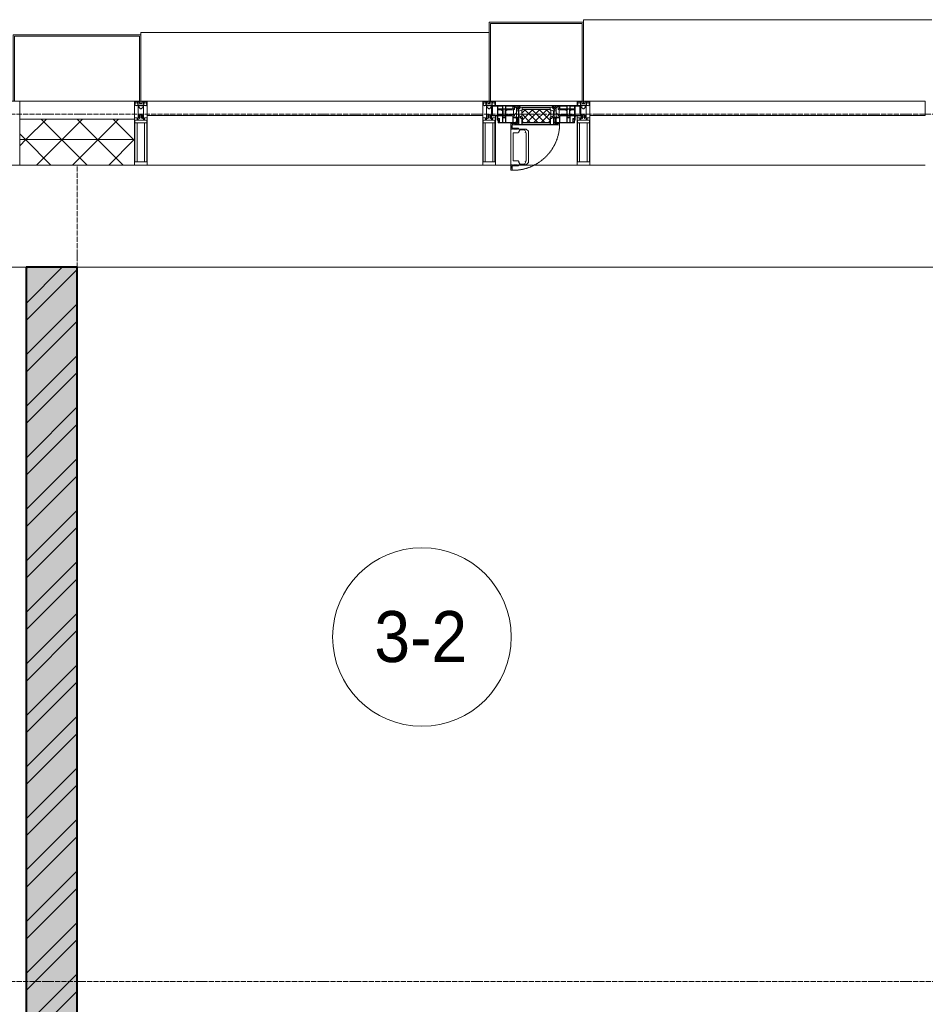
# Model space of a CAD drawing. Header units: millimetres. Extents: x 5617 to 125204, y 7718 to 237738.
# Tile 36 of 71: x 45514 to 49064, y 74110 to 77970. Entities that reach past the tile are written whole.
import ezdxf

# ---------------------------------------------------------------- set-up
doc = ezdxf.new("R2010")
doc.units = ezdxf.units.MM
for name, pattern in [('-D1-02х01', [3, 2, -1]), ('ADSK_Линия сетки', [25, 20, -2.5, 0, -2.5]), ('Линия сетки', [25, 20, -2.5, 0, -2.5])]:
    doc.linetypes.add(name, pattern=pattern)
for name, color, linetype, lineweight in [('Импосты витража', 7, 'Continuous', 18), ('Колонны', 7, 'Continuous', 18), ('Марки помещений', 7, 'Continuous', 20), ('Окна', 7, 'Continuous', 18), ('Оси', 7, 'Continuous', 9), ('Панели витража', 7, 'Continuous', 18), ('Перекрытия', 7, 'Continuous', 18), ('Стены разрез', 7, 'Continuous', 40), ('Стены штриховка', 7, 'Continuous', 40), ('Элементы узлов', 7, 'Continuous', 18)]:
    doc.layers.add(name, color=color, linetype=linetype, lineweight=lineweight)
doc.styles.add('Arial_3', font='arial.ttf', dxfattribs={"width": 0.9, "height": 200})
pattern_1 = [(45, (0, 0), (-70.71068, 70.71068), []), (135, (0, 0), (-70.71068, -70.71068), [])]

# ---------------------------------------------------------------- blocks, each defined once
blk = doc.blocks.new('135_SLK_K3_AR_rvt-1-МКСС_K3_L26__85_950_')
at = {"layer": 'Стены разрез', "lineweight": 9, "true_color": 0xcccccc}
h = blk.add_hatch(dxfattribs=at)
h.set_pattern_fill('FP_1', color=254, style=0, pattern_type=2)
h.set_pattern_definition([(50, (0, 0), (218.62117, -19.1268), [22.86, -251.46]), (355, (0, 0), (-42.29187, 229.2684), [18.288, -201.168]), (100.451, (18.22, -1.6), (176.33107, 210.13963), [19.428, -213.708]), (46.184, (0, 60.96), (325.29495, -50.45164), [34.29, -377.19]), (96.636, (27.1, 56.76), (284.883, 296.9127), [29.142, -320.562]), (351.184, (0, 60.96), (284.8858, 296.9107), [27.432, -301.752]), (21, (30.48, 45.72), (181.93753, -122.71832), [22.86, -251.46]), (326, (30.48, 45.72), (74.16223, 221.0262), [18.288, -201.168]), (71.451, (45.64, 35.5), (256.10035, 98.30526), [19.428, -213.708]), (37.5, (0, 0), (3.70639, 101.465895), [3.353, -195.377, 3.353, -200.863, -201.93]), (37.5, (0, 0), (3.70639, 101.465895), [-402.946, 3.353, -198.577]), (7.5, (0, 0), (80.18358, 120.21653), [3.353, -113.081, 3.353, -190.805, -76.962]), (7.5, (0, 0), (80.18358, 120.21653), [-310.591, 3.353, -73.609]), (327.5, (-67.97, 0), (162.708646, -6.87497), [3.353, -72.847, 3.353, -234.391, -315.468]), (327.5, (-67.97, 0), (162.708646, -6.87497), [-313.944, 3.353, -312.115]), (317.5, (-98.45, 0), (177.75468, 30.51183), [3.353, -95.707, 3.353, -154.534, -224.028]), (317.5, (-98.45, 0), (177.75468, 30.51183), [-256.946, 3.353, -220.675])])
h.paths.add_polyline_path([(82550, 71020), (82750, 71020), (82750, 77000), (82550, 77000), (82550, 72920), (82600, 72920), (82600, 71720), (82550, 71720), (82550, 71090)])
h = blk.add_hatch(dxfattribs=at)
h.set_pattern_fill('FP_3', color=254, style=0, pattern_type=2)
h.set_pattern_definition([(45, (0, 0), (-101.02788, 101.02788), []), (45, (67.35, 0), (-101.02788, 101.02788), [])])
h.paths.add_polyline_path([(82550, 71020), (82750, 71020), (82750, 77000), (82550, 77000), (82550, 72920), (82600, 72920), (82600, 71720), (82550, 71720), (82550, 71090)])
at = {"layer": 'Перекрытия', "color": 254, "true_color": 0xcccccc}
for p, q in [((82550, 77000), (79350, 77000)), ((82950, 77000), (82750, 77000)), ((86150, 77000), (82950, 77000))]:
    blk.add_line(p, q, dxfattribs=at)
at = {"layer": 'Стены разрез', "color": 254, "true_color": 0xcccccc}
for p, q in [((82550, 77000), (82550, 72970)), ((82750, 77000), (82550, 77000)), ((82750, 71020), (82750, 77000))]:
    blk.add_line(p, q, dxfattribs=at)
blk = doc.blocks.new('System Panel - A_PAN_Glass-6438400-МКСС_K3_L26__85_950_')
at = {"layer": 'Панели витража', "color": 254, "lineweight": 5, "true_color": 0xcccccc}
for p, q in [((657.5, 55), (-657.5, 55)), ((-657.5, 55), (-657.5, 0)), ((657.5, 0), (657.5, 55)), ((-657.5, 0), (657.5, 0))]:
    blk.add_line(p, q, dxfattribs=at)
blk = doc.blocks.new('Rectangular Mullion - R_StandardFrame_50Wx250H-5562310-МКСС_K3_L26__85_950_')
at = {"layer": 'Импосты витража', "color": 254, "lineweight": 5, "true_color": 0xcccccc}
blk.add_line((95560, 77400), (96875, 77400), dxfattribs=at)
blk = doc.blocks.new('Rectangular Mullion - 50Wx250H-2623690-МКСС_K3_L26__85_950_')
at = {"layer": 'Элементы узлов', "color": 254, "lineweight": 5, "true_color": 0xcccccc}
for p, q in [((-25, 65.2), (-25, 250)), ((-25, 250), (0, 250)), ((-23, 237.3), (0, 237.3)), ((-23, 237.3), (-23, 73.6)), ((-14.9, 84), (-14.9, 237.3)), ((25, 250), (0, 250)), ((23, 237.3), (0, 237.3)), ((14.9, 84), (14.9, 237.3)), ((23, 237.3), (23, 73.6)), ((25, 65.2), (25, 250)), ((0, 84), (-23, 84)), ((0, 84), (23, 84)), ((-14, 65.2), (-25, 65.2)), ((-0.5, 73.6), (-23, 73.6)), ((-14, 71.3), (-14, 65.2)), ((-10, 71.3), (-14, 71.3)), ((-10, 53), (-10, 71.3)), ((-8.7, 53), (-10, 53)), ((-10, 53), (-10, 17)), ((-8.7, 53), (-7, 54.7)), ((-7, 65.2), (-5.9, 67.3)), ((-7, 65.2), (-7, 54.7)), ((-4.1, 67.3), (-5.9, 67.3)), ((-4.1, 67.3), (-2.9, 65.1)), ((-2.9, 65.1), (-2.9, 54.6)), ((-1.3, 53), (-2.9, 54.6)), ((0, 53), (-1.3, 53)), ((0, 53), (1.3, 53)), ((0.5, 73.6), (23, 73.6)), ((1.3, 53), (2.9, 54.6)), ((4.1, 67.3), (2.9, 65.1)), ((2.9, 65.1), (2.9, 54.6)), ((4.1, 67.3), (5.9, 67.3)), ((7, 65.2), (5.9, 67.3)), ((7, 65.2), (7, 54.7)), ((8.7, 53), (7, 54.7)), ((8.7, 53), (10, 53)), ((10, 71.3), (14, 71.3)), ((10, 53), (10, 71.3)), ((10, 53), (10, 17)), ((14, 71.3), (14, 65.2)), ((14, 65.2), (25, 65.2)), ((-23.8, 14.6), (-25, 14.2)), ((-25, 0), (-25, 14.2)), ((-22.3, 17), (-23.8, 17)), ((-23.8, 17), (-23.8, 14.6)), ((-22.5, 10.6), (-23.8, 14.6)), ((-22.5, 10.6), (-23.7, 9.9)), ((-23.7, 1.3), (-23.7, 9.9)), ((-23.7, 1.3), (-11.8, 1.3)), ((-23.2, 10.2), (-22.5, 8)), ((-22.5, 8), (-22.5, 4.5)), ((-21.3, 4.5), (-22.5, 4.5)), ((-22.3, 17), (-22.3, 16)), ((-22.3, 16), (-21.3, 16)), ((-19, 17.6), (-21.3, 16)), ((-21.3, 4.5), (-21.3, 6.5)), ((-21.3, 6.5), (-14.2, 6.5)), ((-18.4, 16.6), (-19, 17.6)), ((-7.4, 16.6), (-18.4, 16.6)), ((-14.2, 6.5), (-14.2, 4.5)), ((-13.2, 4.5), (-14.2, 4.5)), ((-13.2, 4.5), (-12.2, 7.2)), ((-12.7, 7.6), (-11.3, 11.4)), ((-12.7, 7.6), (-11.8, 6.9)), ((-12.2, 9), (-12.2, 14.8)), ((-12.2, 14.8), (0, 14.8)), ((-11.8, 1.3), (-11.8, 6.9)), ((-10.5, 11.2), (-11.3, 11.4)), ((-10.5, 1.5), (-10.5, 11.2)), ((-4.8, 1.5), (-10.5, 1.5)), ((-10, 17), (-7.5, 17)), ((-8.5, 23), (-1.5, 30)), ((-8.5, 18.5), (-8.5, 23)), ((-7.5, 18.5), (-8.5, 18.5)), ((-7.5, 17), (-7.5, 18.5)), ((-7.4, 18), (-7.4, 16.6)), ((-2.6, 18), (-7.4, 18)), ((0, 8), (-4.8, 8)), ((-4.8, 1.5), (-4.8, 8)), ((-2.6, 18), (-2.6, 16.8)), ((-2.6, 16.8), (0, 16.8)), ((-1.5, 30), (0, 30)), ((1.5, 30), (0, 30)), ((2.6, 16.8), (0, 16.8)), ((0, 14.8), (0, 16.8)), ((0, 14.8), (0, 16.8)), ((12.2, 14.8), (0, 14.8)), ((0, 0), (0, 8)), ((0, 8), (4.8, 8)), ((0, 0), (0, 8)), ((8.5, 23), (1.5, 30)), ((2.6, 18), (2.6, 16.8)), ((2.6, 18), (7.4, 18)), ((4.8, 1.5), (4.8, 8)), ((4.8, 1.5), (10.5, 1.5)), ((7.4, 18), (7.4, 16.6)), ((7.4, 16.6), (18.4, 16.6)), ((7.5, 18.5), (8.5, 18.5)), ((7.5, 17), (7.5, 18.5)), ((10, 17), (7.5, 17)), ((8.5, 18.5), (8.5, 23)), ((10.5, 11.2), (11.3, 11.4)), ((10.5, 1.5), (10.5, 11.2)), ((12.7, 7.6), (11.3, 11.4)), ((12.7, 7.6), (11.8, 6.9)), ((11.8, 1.3), (11.8, 6.9)), ((23.7, 1.3), (11.8, 1.3)), ((12.2, 9), (12.2, 14.8)), ((13.2, 4.5), (12.2, 7.2)), ((13.2, 4.5), (14.2, 4.5)), ((21.3, 6.5), (14.2, 6.5)), ((14.2, 6.5), (14.2, 4.5)), ((18.4, 16.6), (19, 17.6)), ((19, 17.6), (21.3, 16)), ((22.3, 16), (21.3, 16)), ((21.3, 4.5), (21.3, 6.5)), ((21.3, 4.5), (22.5, 4.5)), ((22.3, 17), (22.3, 16)), ((22.3, 17), (23.8, 17)), ((22.5, 10.6), (23.8, 14.6)), ((22.5, 10.6), (23.7, 9.9)), ((23.2, 10.2), (22.5, 8)), ((22.5, 8), (22.5, 4.5)), ((23.7, 1.3), (23.7, 9.9)), ((23.8, 17), (23.8, 14.6)), ((23.8, 14.6), (25, 14.2)), ((25, 0), (25, 14.2)), ((-25, 0), (0, 0)), ((25, 0), (0, 0))]:
    blk.add_line(p, q, dxfattribs=at)
for centre, start, end in [((-0.5, 73.1), 360, 90), ((0.5, 73.1), 90, 180)]:
    blk.add_arc(centre, 0.5, start, end, dxfattribs=at)
blk = doc.blocks.new('Rectangular Mullion - R_StandardFrame_50Wx250H-V42-МКСС_K3_L26__85_950_')
at = {"layer": 'Импосты витража', "color": 254, "lineweight": 5, "true_color": 0xcccccc}
for p, q in [((-25, -250), (-25, 0)), ((-25, 0), (0, 0)), ((5, 0), (25, 0)), ((25, 0), (25, -250)), ((25, -250), (-25, -250))]:
    blk.add_line(p, q, dxfattribs=at)
blk = doc.blocks.new('Rectangular Mullion - R_StandardFrame_50Wx250H-4667491-МКСС_K3_L26__85_950_')
at = {"layer": 'Импосты витража', "color": 254, "lineweight": 5, "true_color": 0xcccccc}
for p, q in [((-25, -250), (-25, 0)), ((-25, 0), (-5, 0)), ((0, 0), (25, 0)), ((25, 0), (25, -250)), ((25, -250), (-25, -250))]:
    blk.add_line(p, q, dxfattribs=at)
blk = doc.blocks.new('A_PAN_Створка - 383мм 7_1-V46-МКСС_K3_L26__85_950_')
at = {"layer": 'Панели витража', "lineweight": 5, "true_color": 0xcccccc}
h = blk.add_hatch(dxfattribs=at)
h.set_pattern_fill('FP_17', color=254, style=0, pattern_type=2)
h.set_pattern_definition([(225, (84550, 77650), (14.1421356, -14.1421356), []), (315, (84550, 77650), (14.1421356, 14.1421356), [])])
h.paths.add_polyline_path([(53.6, 82.7), (-54.6, 81.8), (-54.6, 63.4), (-57.2, 60.8), (-57.2, 36.4), (-54.9, 34.1), (-54.5, 31.8), (54.5, 31.8), (54.9, 34.1), (57.2, 36.4), (57.2, 60.8), (54.6, 63.4), (54.6, 81.8)])
at = {"layer": 'Окна', "color": 7, "lineweight": 5, "true_color": 0xf4f4f4}
for p, q in [((95.1, 270.5), (95.1, 252.9)), ((99.6, 270.5), (95.1, 270.5)), ((99.6, 270.5), (99.6, 87.5)), ((39.7, 249), (31.1, 240.4)), ((31.1, 117.6), (31.1, 240.4)), ((41.4, 234.2), (39.1, 233.8)), ((39.1, 179), (39.1, 233.8)), ((70.1, 249), (39.7, 249)), ((41.4, 234.2), (43.5, 236.3)), ((45, 244.7), (42.3, 239.8)), ((42.3, 239.8), (43.5, 236.3)), ((45.9, 246.8), (45, 244.7)), ((63.3, 246.8), (45.9, 246.8)), ((64.1, 245), (63.3, 246.8)), ((64.1, 245), (66.7, 241)), ((66.7, 241), (68.6, 239.7)), ((68.6, 239.7), (68.6, 236.4)), ((68.6, 236.4), (71.1, 233.9)), ((70.1, 252.9), (70.1, 249)), ((95.1, 252.9), (70.1, 252.9)), ((71.1, 233.9), (89.5, 233.9)), ((74.1, 248.4), (74.1, 252.9)), ((89.1, 248.4), (74.1, 248.4)), ((89.1, 252.9), (89.1, 248.4)), ((89.5, 233.9), (90.6, 232.8)), ((90.6, 125.2), (90.6, 232.8)), ((93.1, 248.4), (93.1, 252.9)), ((97.9, 248.4), (93.1, 248.4)), ((97.9, 262.4), (95.1, 262.4)), ((97.9, 262.4), (97.9, 248.4)), ((39.1, 179), (39.1, 124.2)), ((39.7, 109), (31.1, 117.6)), ((41.4, 123.8), (39.1, 124.2)), ((41.4, 123.8), (43.5, 121.7)), ((42.3, 118.2), (43.5, 121.7)), ((45, 113.3), (42.3, 118.2)), ((64.1, 113), (66.7, 117)), ((66.7, 117), (68.6, 118.3)), ((68.6, 121.6), (71.1, 124.1)), ((68.6, 118.3), (68.6, 121.6)), ((71.1, 124.1), (89.5, 124.1)), ((89.5, 124.1), (90.6, 125.2)), ((70.1, 109), (39.7, 109)), ((45.9, 111.2), (45, 113.3)), ((63.3, 111.2), (45.9, 111.2)), ((64.1, 113), (63.3, 111.2)), ((70.1, 105.1), (70.1, 109)), ((95.1, 105.1), (70.1, 105.1)), ((74.1, 109.6), (74.1, 105.1)), ((89.1, 109.6), (74.1, 109.6)), ((89.1, 105.1), (89.1, 109.6)), ((93.1, 109.6), (93.1, 105.1)), ((97.9, 109.6), (93.1, 109.6)), ((95.1, 87.5), (95.1, 105.1)), ((97.9, 95.6), (95.1, 95.6)), ((99.6, 87.5), (95.1, 87.5)), ((97.9, 95.6), (97.9, 109.6))]:
    blk.add_line(p, q, dxfattribs=at)
at = {"layer": 'Окна', "color": 254, "lineweight": 5, "true_color": 0xcccccc}
for p, q in [((-150, 84), (-78, 84)), ((-150, 73.5), (-150, 84)), ((-148.5, 82.5), (-132.4, 82.5)), ((-148.5, 81), (-148.5, 82.5)), ((-143.5, 81), (-148.5, 81)), ((-145, 69.5), (-145, 79.5)), ((-143.5, 68), (-143.5, 81)), ((-132.4, 56.6), (-132.4, 82.5)), ((-131, 82.5), (-120.8, 82.5)), ((-131, 82.5), (-131, 64.6)), ((-120.8, 82.5), (-120.8, 64.6)), ((-119.3, 82.5), (-92.5, 82.5)), ((-119.3, 56.6), (-119.3, 82.5)), ((-92.5, 56.6), (-92.5, 82.5)), ((-91.5, 92), (91.5, 92)), ((-91.5, 87.5), (-91.5, 92)), ((-73.9, 87.5), (-91.5, 87.5)), ((-90.8, 82.5), (-79.5, 82.5)), ((-90.8, 64.6), (-90.8, 82.5)), ((-85, 84), (-85, 87.5)), ((-85, 87.5), (-78, 87.5)), ((-78, 84), (-85, 84)), ((-79.5, 82.5), (-79.5, 80.6)), ((-79.5, 80.6), (-78, 80.6)), ((-78, 87.5), (-78, 84)), ((-78, 84), (-73.9, 84)), ((-78, 84), (-78, 23.5)), ((-73.9, 62.5), (-73.9, 87.5)), ((73.9, 87.5), (73.9, 62.5)), ((91.5, 87.5), (73.9, 87.5)), ((73.9, 84), (78, 84)), ((78, 87.5), (78, 84)), ((85, 87.5), (78, 87.5)), ((78, 84), (85, 84)), ((78, 84), (150, 84)), ((78, 23.5), (78, 84)), ((79.5, 80.6), (78, 80.6)), ((90.8, 82.5), (79.5, 82.5)), ((79.5, 82.5), (79.5, 80.6)), ((85, 84), (85, 87.5)), ((90.8, 64.6), (90.8, 82.5)), ((91.5, 92), (91.5, 87.5)), ((119.3, 82.5), (92.5, 82.5)), ((92.5, 56.6), (92.5, 82.5)), ((119.3, 56.6), (119.3, 82.5)), ((120.8, 82.5), (120.8, 64.6)), ((131, 82.5), (120.8, 82.5)), ((131, 82.5), (131, 64.6)), ((132.4, 56.6), (132.4, 82.5)), ((148.5, 82.5), (132.4, 82.5)), ((143.5, 81), (148.5, 81)), ((143.5, 68), (143.5, 81)), ((145, 69.5), (145, 79.5)), ((148.5, 81), (148.5, 82.5)), ((150, 84), (150, 73.5)), ((-171, 57), (-156, 57)), ((-171, 17), (-171, 57)), ((-171, 55.5), (-152, 55.5)), ((-153, 73.5), (-150, 73.5)), ((-153, 60), (-153, 73.5)), ((-152, 20), (-152, 73.5)), ((-150.5, 69.5), (-150.5, 73.5)), ((-145, 69.5), (-150.5, 69.5)), ((-150.5, 33.6), (-150.5, 68)), ((-150.5, 68), (-143.5, 68)), ((-150.5, 56.6), (-132.4, 56.6)), ((-136.4, 52.4), (-150.5, 52.4)), ((-137.2, 54.8), (-135.8, 50.8)), ((-132.5, 54.8), (-137.2, 54.8)), ((-132.1, 49), (-135.8, 50.8)), ((-132.5, 53.8), (-133.4, 52)), ((-133.4, 52), (-130.1, 50.4)), ((-132.5, 53.8), (-132.5, 54.8)), ((-132.1, 49), (-132.1, 36.8)), ((-131, 64.6), (-120.8, 64.6)), ((-131, 56.5), (-131, 62.6)), ((-120.8, 62.6), (-131, 62.6)), ((-131, 56.5), (-120.8, 56.5)), ((-131, 55.1), (-131, 52.7)), ((-120.8, 55.1), (-131, 55.1)), ((-129.4, 51.1), (-131, 52.7)), ((-130.1, 50.4), (-129.4, 51.1)), ((-130.1, 35.3), (-130.1, 50.4)), ((-122.4, 51.1), (-120.8, 52.7)), ((-121.7, 50.4), (-122.4, 51.1)), ((-118.4, 52), (-121.7, 50.4)), ((-121.7, 35.3), (-121.7, 50.4)), ((-120.8, 56.5), (-120.8, 62.6)), ((-120.8, 55.1), (-120.8, 52.7)), ((-119.7, 49), (-115.9, 50.8)), ((-119.7, 49), (-119.7, 36.8)), ((-92.5, 56.6), (-119.3, 56.6)), ((-119.3, 54.8), (-114.6, 54.8)), ((-119.3, 53.8), (-119.3, 54.8)), ((-119.3, 53.8), (-118.4, 52)), ((-114.6, 54.8), (-115.9, 50.8)), ((-94.1, 52.5), (-115.3, 52.5)), ((-89.9, 50.9), (-94.1, 52.5)), ((-80.1, 64.6), (-90.8, 64.6)), ((-90.8, 62.7), (-90.8, 56.6)), ((-80.4, 62.7), (-90.8, 62.7)), ((-90.8, 56.6), (-85.9, 56.6)), ((-89.9, 52.2), (-88.6, 53.5)), ((-89.9, 52.2), (-89.9, 50.9)), ((-89.9, 35.1), (-89.9, 50.9)), ((-85.9, 53.5), (-88.6, 53.5)), ((-85.9, 56.6), (-85.9, 53.5)), ((-85.9, 53.5), (-78, 45.6)), ((-80.4, 61.1), (-80.4, 62.7)), ((-78, 61.1), (-80.4, 61.1)), ((-80.1, 66.1), (-80.1, 64.6)), ((-78, 66.1), (-80.1, 66.1)), ((-78, 66.1), (-78, 61.1)), ((-78, 45.6), (-78, 36.8)), ((-70, 62.5), (-73.9, 62.5)), ((-70, 32.1), (-70, 62.5)), ((70, 62.5), (70, 32.1)), ((73.9, 62.5), (70, 62.5)), ((78, 66.1), (78, 61.1)), ((78, 66.1), (80.1, 66.1)), ((78, 61.1), (80.4, 61.1)), ((85.9, 53.5), (78, 45.6)), ((78, 45.6), (78, 36.8)), ((80.1, 66.1), (80.1, 64.6)), ((80.1, 64.6), (90.8, 64.6)), ((80.4, 62.7), (90.8, 62.7)), ((80.4, 61.1), (80.4, 62.7)), ((85.9, 56.6), (85.9, 53.5)), ((90.8, 56.6), (85.9, 56.6)), ((85.9, 53.5), (88.6, 53.5)), ((89.9, 52.2), (88.6, 53.5)), ((89.9, 50.9), (94.1, 52.5)), ((89.9, 52.2), (89.9, 50.9)), ((89.9, 35.1), (89.9, 50.9)), ((90.8, 62.7), (90.8, 56.6)), ((92.5, 56.6), (119.3, 56.6)), ((94.1, 52.5), (115.3, 52.5)), ((114.6, 54.8), (115.9, 50.8)), ((119.3, 54.8), (114.6, 54.8)), ((119.7, 49), (115.9, 50.8)), ((119.3, 53.8), (118.4, 52)), ((118.4, 52), (121.7, 50.4)), ((119.3, 53.8), (119.3, 54.8)), ((119.7, 49), (119.7, 36.8)), ((131, 64.6), (120.8, 64.6)), ((120.8, 56.5), (120.8, 62.6)), ((120.8, 62.6), (131, 62.6)), ((131, 56.5), (120.8, 56.5)), ((120.8, 55.1), (120.8, 52.7)), ((120.8, 55.1), (131, 55.1)), ((122.4, 51.1), (120.8, 52.7)), ((121.7, 50.4), (122.4, 51.1)), ((121.7, 35.3), (121.7, 50.4)), ((129.4, 51.1), (131, 52.7)), ((130.1, 50.4), (129.4, 51.1)), ((133.4, 52), (130.1, 50.4)), ((130.1, 35.3), (130.1, 50.4)), ((131, 56.5), (131, 62.6)), ((131, 55.1), (131, 52.7)), ((132.1, 49), (135.8, 50.8)), ((132.1, 49), (132.1, 36.8)), ((150.5, 56.6), (132.4, 56.6)), ((132.5, 54.8), (137.2, 54.8)), ((132.5, 53.8), (132.5, 54.8)), ((132.5, 53.8), (133.4, 52)), ((137.2, 54.8), (135.8, 50.8)), ((136.4, 52.4), (150.5, 52.4)), ((150.5, 68), (143.5, 68)), ((145, 69.5), (150.5, 69.5)), ((150, 73.5), (153, 73.5)), ((150.5, 69.5), (150.5, 73.5)), ((150.5, 33.6), (150.5, 68)), ((152, 20), (152, 73.5)), ((171, 55.5), (152, 55.5)), ((153, 73.5), (153, 60)), ((156, 57), (171, 57)), ((171, 57), (171, 17)), ((-171, 18.5), (-153.5, 18.5)), ((-67.9, 17), (-171, 17)), ((-153.5, 18.5), (-152, 20)), ((-136.3, 33.6), (-150.5, 33.6)), ((-150.5, 29.4), (-132.4, 29.4)), ((-150.5, 17), (-150.5, 29.4)), ((-132.4, 18.6), (-150.5, 18.6)), ((-137.2, 31), (-135.8, 35)), ((-132.5, 31), (-137.2, 31)), ((-132.1, 36.8), (-135.8, 35)), ((-133.4, 33.7), (-130.1, 35.3)), ((-132.5, 31.9), (-133.4, 33.7)), ((-132.5, 31.9), (-132.5, 31)), ((-132.4, 29.4), (-132.4, 18.6)), ((-129.4, 34.6), (-131, 33)), ((-131, 30.9), (-131, 33)), ((-120.8, 30.9), (-131, 30.9)), ((-131, 29.5), (-120.8, 29.5)), ((-131, 18.2), (-131, 29.5)), ((-120.8, 18.2), (-131, 18.2)), ((-130.1, 35.3), (-129.4, 34.6)), ((-121.7, 35.3), (-122.4, 34.6)), ((-122.4, 34.6), (-120.8, 33)), ((-118.4, 33.7), (-121.7, 35.3)), ((-120.8, 30.9), (-120.8, 33)), ((-120.8, 18.2), (-120.8, 29.5)), ((-119.7, 36.8), (-115.9, 35)), ((-119.3, 31.9), (-118.4, 33.7)), ((-119.3, 31.9), (-119.3, 31)), ((-119.3, 31), (-114.6, 31)), ((-92.5, 29.4), (-119.3, 29.4)), ((-119.3, 29.4), (-119.3, 18.6)), ((-119.3, 18.6), (-92.5, 18.6)), ((-114.6, 31), (-115.9, 35)), ((-94.1, 33.5), (-115.4, 33.5)), ((-89.9, 35.1), (-94.1, 33.5)), ((-92.5, 18.6), (-92.5, 29.4)), ((-90.8, 18.5), (-90.8, 29.4)), ((-90.8, 29.4), (-85.9, 29.4)), ((-87.3, 18.5), (-90.8, 18.5)), ((-89.9, 32.5), (-89.9, 35.1)), ((-85.9, 32.5), (-89.9, 32.5)), ((-87.3, 21.9), (-85.9, 21.9)), ((-87.3, 20.4), (-87.3, 21.9)), ((-87.3, 20.4), (-87.3, 18.5)), ((-84.8, 20.4), (-87.3, 20.4)), ((-85.9, 29.4), (-85.9, 32.5)), ((-85.9, 21.9), (-85.9, 29.4)), ((-85.9, 18.2), (-85.9, 20.4)), ((-75.9, 18.2), (-85.9, 18.2)), ((-83.4, 20.4), (-84.8, 20.4)), ((-70, 33.8), (-83.4, 20.4)), ((-78, 36.8), (-70, 36.8)), ((-78, 23.5), (-67.9, 23.5)), ((-75.9, 23.5), (-73, 23.5)), ((-75.9, 21.5), (-75.9, 23.5)), ((-75.9, 21.5), (-75.9, 18.2)), ((-74.9, 21.5), (-75.9, 21.5)), ((-74.9, 17.9), (-74.9, 21.5)), ((-68.9, 17.9), (-74.9, 17.9)), ((-67.2, 29.3), (-73, 23.5)), ((-70, 36.8), (-70, 33.8)), ((-61.4, 23.5), (-70, 32.1)), ((-68.9, 21.5), (-68.9, 17.9)), ((-67.9, 21.5), (-68.9, 21.5)), ((-67.9, 23.5), (-64.6, 26.8)), ((-67.9, 23.5), (-64.6, 26.8)), ((-67.9, 21.5), (-67.9, 23.5)), ((-67.9, 17), (-67.9, 23.5)), ((-61.4, 23.5), (-67.9, 17)), ((67.9, 17), (-67.9, 17)), ((-67.9, 17), (67.9, 17)), ((-64.6, 26.8), (-67.2, 29.3)), ((-64.6, 26.8), (-61.4, 23.5)), ((61.4, 23.5), (-61.4, 23.5)), ((70, 32.1), (61.4, 23.5)), ((61.4, 23.5), (64.6, 26.8)), ((67.9, 17), (61.4, 23.5)), ((64.6, 26.8), (67.2, 29.3)), ((67.9, 23.5), (64.6, 26.8)), ((64.6, 26.8), (67.9, 23.5)), ((67.2, 29.3), (73, 23.5)), ((67.9, 21.5), (67.9, 23.5)), ((67.9, 23.5), (67.9, 17)), ((67.9, 23.5), (78, 23.5)), ((67.9, 21.5), (68.9, 21.5)), ((171, 17), (67.9, 17)), ((68.9, 21.5), (68.9, 17.9)), ((68.9, 17.9), (74.9, 17.9)), ((70, 36.8), (70, 33.8)), ((78, 36.8), (70, 36.8)), ((70, 33.8), (83.4, 20.4)), ((75.9, 23.5), (73, 23.5)), ((74.9, 21.5), (75.9, 21.5)), ((74.9, 17.9), (74.9, 21.5)), ((75.9, 21.5), (75.9, 23.5)), ((75.9, 21.5), (75.9, 18.2)), ((75.9, 18.2), (85.9, 18.2)), ((83.4, 20.4), (84.8, 20.4)), ((84.8, 20.4), (87.3, 20.4)), ((85.9, 32.5), (89.9, 32.5)), ((85.9, 29.4), (85.9, 32.5)), ((85.9, 21.9), (85.9, 29.4)), ((90.8, 29.4), (85.9, 29.4)), ((87.3, 21.9), (85.9, 21.9)), ((85.9, 18.2), (85.9, 20.4)), ((87.3, 20.4), (87.3, 21.9)), ((87.3, 20.4), (87.3, 18.5)), ((87.3, 18.5), (90.8, 18.5)), ((89.9, 35.1), (94.1, 33.5)), ((89.9, 32.5), (89.9, 35.1)), ((90.8, 18.5), (90.8, 29.4)), ((92.5, 18.6), (92.5, 29.4)), ((92.5, 29.4), (119.3, 29.4)), ((119.3, 18.6), (92.5, 18.6)), ((94.1, 33.5), (115.4, 33.5)), ((114.6, 31), (115.9, 35)), ((119.3, 31), (114.6, 31)), ((119.7, 36.8), (115.9, 35)), ((118.4, 33.7), (121.7, 35.3)), ((119.3, 31.9), (118.4, 33.7)), ((119.3, 31.9), (119.3, 31)), ((119.3, 29.4), (119.3, 18.6)), ((122.4, 34.6), (120.8, 33)), ((120.8, 30.9), (120.8, 33)), ((120.8, 30.9), (131, 30.9)), ((120.8, 18.2), (120.8, 29.5)), ((131, 29.5), (120.8, 29.5)), ((120.8, 18.2), (131, 18.2)), ((121.7, 35.3), (122.4, 34.6)), ((130.1, 35.3), (129.4, 34.6)), ((129.4, 34.6), (131, 33)), ((133.4, 33.7), (130.1, 35.3)), ((131, 30.9), (131, 33)), ((131, 18.2), (131, 29.5)), ((132.1, 36.8), (135.8, 35)), ((150.5, 29.4), (132.4, 29.4)), ((132.4, 29.4), (132.4, 18.6)), ((132.4, 18.6), (150.5, 18.6)), ((132.5, 31.9), (133.4, 33.7)), ((132.5, 31.9), (132.5, 31)), ((132.5, 31), (137.2, 31)), ((137.2, 31), (135.8, 35)), ((136.3, 33.6), (150.5, 33.6)), ((150.5, 17), (150.5, 29.4)), ((153.5, 18.5), (152, 20)), ((171, 18.5), (153.5, 18.5))]:
    blk.add_line(p, q, dxfattribs=at)
at = {"layer": 'Окна', "color": 254, "linetype": '-D1-02х01', "lineweight": 5, "true_color": 0xcccccc}
blk.add_arc((91.4, 87.5), 183, 88.8555, 178.5909, dxfattribs=at)
at = {"layer": 'Окна', "color": 254, "lineweight": 5, "true_color": 0xcccccc}
for centre, start, end in [((-156, 60), 270, 360), ((156, 60), 180, 270)]:
    blk.add_arc(centre, 3, start, end, dxfattribs=at)
at = {"layer": 'Элементы узлов', "color": 254, "lineweight": 5, "true_color": 0xcccccc}
for p, q in [((-91.5, 92), (-91.5, 87.5)), ((-91.5, 92), (91.5, 92)), ((-91.5, 87.5), (-73.9, 87.5)), ((-83.4, 90.3), (-69.4, 90.3)), ((-83.4, 90.3), (-83.4, 87.5)), ((-73.9, 87.5), (-73.9, 62.5)), ((-69.4, 85.5), (-73.9, 85.5)), ((-73.9, 81.5), (-69.4, 81.5)), ((-69.4, 90.3), (-69.4, 85.5)), ((-69.4, 81.5), (-69.4, 66.5)), ((-67.9, 89.3), (-66.9, 90.3)), ((-67.9, 62.5), (-67.9, 89.3)), ((-66.9, 90.3), (-57.4, 90.3)), ((-57.4, 90.3), (-56.4, 89.4)), ((-56.4, 89.4), (-56.4, 67.7)), ((-53.9, 90.3), (-54.9, 89.3)), ((-54.9, 89.3), (-54.9, 85.6)), ((-54.9, 85.6), (-53.9, 84.6)), ((-54.9, 81.9), (-53.8, 83)), ((-54.9, 63.5), (-54.9, 81.9)), ((-53.6, 82.7), (-54.6, 81.8)), ((-54.6, 81.8), (-54.6, 63.4)), ((53.9, 90.3), (-53.9, 90.3)), ((-53.9, 84.6), (53.9, 84.6)), ((53.8, 83), (-53.8, 83)), ((53.6, 82.7), (-53.6, 82.7)), ((54.6, 81.8), (53.6, 82.7)), ((54.9, 81.9), (53.8, 83)), ((53.9, 90.3), (54.9, 89.3)), ((54.9, 85.6), (53.9, 84.6)), ((54.6, 63.4), (54.6, 81.8)), ((54.9, 89.3), (54.9, 85.6)), ((54.9, 63.5), (54.9, 81.9)), ((57.4, 90.3), (56.4, 89.4)), ((56.4, 89.4), (56.4, 67.7)), ((66.9, 90.3), (57.4, 90.3)), ((67.9, 89.3), (66.9, 90.3)), ((67.9, 62.5), (67.9, 89.3)), ((69.4, 90.3), (69.4, 85.5)), ((83.4, 90.3), (69.4, 90.3)), ((69.4, 85.5), (73.9, 85.5)), ((69.4, 81.5), (69.4, 66.5)), ((73.9, 81.5), (69.4, 81.5)), ((91.5, 87.5), (73.9, 87.5)), ((73.9, 87.5), (73.9, 62.5)), ((83.4, 90.3), (83.4, 87.5)), ((91.5, 92), (91.5, 87.5)), ((-69.4, 66.5), (-73.9, 66.5)), ((-73.9, 62.5), (-70, 62.5)), ((-70, 62.5), (-70, 32.1)), ((-61.7, 62.5), (-67.9, 62.5)), ((-66, 56.5), (-67.8, 55.7)), ((-67.8, 55.7), (-67.8, 38.3)), ((-66, 56.5), (-62, 59.1)), ((-62, 59.1), (-60.7, 61)), ((-60.1, 67.7), (-61.7, 64.9)), ((-61.7, 64.9), (-61.7, 62.5)), ((-60.7, 61), (-57.4, 61)), ((-56.4, 67.7), (-60.1, 67.7)), ((-57.4, 61), (-54.9, 63.5)), ((-54.6, 63.4), (-57.2, 60.8)), ((-57.2, 60.8), (-57.2, 36.4)), ((57.2, 60.8), (54.6, 63.4)), ((57.4, 61), (54.9, 63.5)), ((56.4, 67.7), (60.1, 67.7)), ((57.2, 36.4), (57.2, 60.8)), ((60.7, 61), (57.4, 61)), ((60.1, 67.7), (61.7, 64.9)), ((62, 59.1), (60.7, 61)), ((61.7, 64.9), (61.7, 62.5)), ((61.7, 62.5), (67.9, 62.5)), ((66, 56.5), (62, 59.1)), ((66, 56.5), (67.8, 55.7)), ((67.8, 55.7), (67.8, 38.3)), ((69.4, 66.5), (73.9, 66.5)), ((70, 62.5), (70, 32.1)), ((73.9, 62.5), (70, 62.5)), ((-70, 32.1), (-61.4, 23.5)), ((-67.8, 38.3), (-65.7, 37.4)), ((-65.7, 37.4), (-60.8, 34.7)), ((61.4, 23.5), (-61.4, 23.5)), ((-60.8, 34.7), (-57.3, 35.9)), ((-55.2, 33.8), (-57.3, 35.9)), ((-57.2, 36.4), (-54.9, 34.1)), ((-55.2, 33.8), (-54.8, 31.5)), ((-54.9, 34.1), (-54.5, 31.8)), ((-53.9, 30.5), (-54.9, 29.5)), ((-54.9, 29.5), (-54.9, 25.8)), ((-54.9, 25.8), (-53.9, 24.8)), ((0, 31.5), (-54.8, 31.5)), ((-54.5, 31.8), (54.5, 31.8)), ((53.9, 30.5), (-53.9, 30.5)), ((-53.9, 24.8), (53.9, 24.8)), ((0, 31.5), (54.8, 31.5)), ((53.9, 30.5), (54.9, 29.5)), ((54.9, 25.8), (53.9, 24.8)), ((54.5, 31.8), (54.9, 34.1)), ((55.2, 33.8), (54.8, 31.5)), ((54.9, 34.1), (57.2, 36.4)), ((54.9, 29.5), (54.9, 25.8)), ((55.2, 33.8), (57.3, 35.9)), ((60.8, 34.7), (57.3, 35.9)), ((65.7, 37.4), (60.8, 34.7)), ((70, 32.1), (61.4, 23.5)), ((67.8, 38.3), (65.7, 37.4))]:
    blk.add_line(p, q, dxfattribs=at)
blk = doc.blocks.new('Rectangular Mullion - R_StandardFrame_50Wx250H-5215645-МКСС_K3_L26__85_950_')
at = {"layer": 'Импосты витража', "color": 254, "lineweight": 5, "true_color": 0xcccccc}
for p, q in [((77190, 77400), (77250.4, 77400)), ((77279.9, 77400), (77510, 77400))]:
    blk.add_line(p, q, dxfattribs=at)
blk = doc.blocks.new('Rectangular Mullion - R_StandardFrame_50Wx250H-V43-МКСС_K3_L26__85_950_')
at = {"layer": 'Импосты витража', "color": 254, "lineweight": 5, "true_color": 0xcccccc}
for p, q in [((-25, -250), (-25, 0)), ((-25, 0), (0, 0)), ((5, 0), (25, 0)), ((25, 0), (25, -17)), ((25, -57), (25, -250)), ((25, -250), (-25, -250))]:
    blk.add_line(p, q, dxfattribs=at)
blk = doc.blocks.new('Rectangular Mullion - R_StandardFrame_50Wx250H-V44-МКСС_K3_L26__85_950_')
at = {"layer": 'Импосты витража', "color": 254, "lineweight": 5, "true_color": 0xcccccc}
for p, q in [((-25, -17), (-25, 0)), ((-25, 0), (-5, 0)), ((0, 0), (25, 0)), ((25, 0), (25, -250)), ((-25, -250), (-25, -57)), ((25, -250), (-25, -250))]:
    blk.add_line(p, q, dxfattribs=at)
blk = doc.blocks.new('A_OGR_PAN_Отлив - A_OGR_PAN_Отлив-5717275-МКСС_K3_L26__85_950_')
at = {"layer": 'Колонны', "color": 254, "lineweight": 5, "true_color": 0xcccccc}
for p in [(682.5, 270), (-682.5, 260)]:
    blk.add_line(p, (-682.5, 270), dxfattribs=at)
blk = doc.blocks.new('A_OGR_PAN_Отлив - A_OGR_PAN_Отлив-5717265-МКСС_K3_L26__85_950_')
at = {"layer": 'Колонны', "color": 254, "lineweight": 5, "true_color": 0xcccccc}
for p in [(682.5, 320), (-682.5, 310)]:
    blk.add_line(p, (-682.5, 320), dxfattribs=at)
blk = doc.blocks.new('A_SLK_PAN_Type1 - Прямой тип панели с перфорацией Ф1_1-6627235-МКСС_K3_L26__85_950_')
at = {"layer": 'Колонны', "color": 254, "lineweight": 5, "true_color": 0xcccccc}
for p, q in [((-185, 310), (185, 310)), ((-185, 0), (-185, 310)), ((185, 310), (185, 0)), ((-180, 305), (-180, 0)), ((180, 305), (-180, 305)), ((180, 0), (180, 305)), ((-180, 0), (-185, 0)), ((-160, 0), (160, 0)), ((185, 0), (180, 0))]:
    blk.add_line(p, q, dxfattribs=at)
blk = doc.blocks.new('A_SLK_PAN_Type1 - Прямой тип панели-5878788-МКСС_K3_L26__85_950_')
at = {"layer": 'Колонны', "color": 254, "lineweight": 5, "true_color": 0xcccccc}
for p, q in [((-250, 260), (250, 260)), ((-250, 0), (-250, 260)), ((-245, 255), (-245, 0)), ((245, 255), (-245, 255)), ((245, 0), (245, 255)), ((250, 260), (250, 0)), ((-245, 0), (-250, 0)), ((-225, 0), (225, 0)), ((250, 0), (245, 0))]:
    blk.add_line(p, q, dxfattribs=at)
blk = doc.blocks.new('135_SLK_K3_AR_FCD_rvt-1-МКСС_K3_L26__85_950_')
at = {"layer": 'Стены разрез', "lineweight": 5, "true_color": 0xcccccc}
h = blk.add_hatch(dxfattribs=at)
h.set_pattern_fill('FP_5', color=254, style=0, pattern_type=2)
h.set_pattern_definition(pattern_1)
h.paths.add_polyline_path([(82525, 77500), (82975, 77500), (82975, 77580), (82525, 77580)])
h = blk.add_hatch(dxfattribs=at)
h.set_pattern_fill('FP_5', color=254, style=0, pattern_type=2)
h.set_pattern_definition(pattern_1)
h.paths.add_polyline_path([(82525, 77400), (82975, 77400), (82975, 77500), (82525, 77500)])
at = {"layer": 'Стены разрез', "color": 254, "lineweight": 9, "true_color": 0xcccccc}
for p, q in [((82975, 77580), (82525, 77580)), ((82525, 77580), (82525, 77400)), ((82975, 77400), (82975, 77580)), ((82525, 77400), (82975, 77400))]:
    blk.add_line(p, q, dxfattribs=at)
at = {"layer": 'Стены штриховка', "color": 254, "lineweight": 9, "true_color": 0xcccccc}
blk.add_line((82525, 77500), (82975, 77500), dxfattribs=at)
at = {"layer": 'Импосты витража', "color": 254, "lineweight": 5, "true_color": 0xcccccc, "extrusion": (0, 0, -1)}
for name, p in [('Rectangular Mullion - R_StandardFrame_50Wx250H-4667491-МКСС_K3_L26__85_950_', (-82500, 77650)), ('Rectangular Mullion - R_StandardFrame_50Wx250H-V42-МКСС_K3_L26__85_950_', (-83000, 77650)), ('Rectangular Mullion - R_StandardFrame_50Wx250H-V44-МКСС_K3_L26__85_950_', (-84365, 77650)), ('Rectangular Mullion - R_StandardFrame_50Wx250H-V43-МКСС_K3_L26__85_950_', (-84735, 77650))]:
    blk.add_blockref(name, p, dxfattribs=at)
at = {"layer": 'Импосты витража', "color": 254, "lineweight": 5, "true_color": 0xcccccc, "rotation": 180}
for p in [(83000, 77650), (84365, 77650), (84735, 77650)]:
    blk.add_blockref('Rectangular Mullion - 50Wx250H-2623690-МКСС_K3_L26__85_950_', p, dxfattribs=at)
at = {"layer": 'Импосты витража', "color": 254, "lineweight": 5, "true_color": 0xcccccc}
for name, p in [('Rectangular Mullion - R_StandardFrame_50Wx250H-5562310-МКСС_K3_L26__85_950_', (-12535, 0)), ('Rectangular Mullion - R_StandardFrame_50Wx250H-5215645-МКСС_K3_L26__85_950_', (7200, 0)), ('Rectangular Mullion - R_StandardFrame_50Wx250H-5562310-МКСС_K3_L26__85_950_', (-10800, 0))]:
    blk.add_blockref(name, p, dxfattribs=at)
at = {"layer": 'Колонны', "color": 254, "lineweight": 5, "true_color": 0xcccccc}
for name, p in [('A_SLK_PAN_Type1 - Прямой тип панели с перфорацией Ф1_1-6627235-МКСС_K3_L26__85_950_', (84550, 77650)), ('A_OGR_PAN_Отлив - A_OGR_PAN_Отлив-5717265-МКСС_K3_L26__85_950_', (85417.5, 77650)), ('A_SLK_PAN_Type1 - Прямой тип панели-5878788-МКСС_K3_L26__85_950_', (82750, 77650)), ('A_OGR_PAN_Отлив - A_OGR_PAN_Отлив-5717275-МКСС_K3_L26__85_950_', (83682.5, 77650))]:
    blk.add_blockref(name, p, dxfattribs=at)
at = {"layer": 'Панели витража', "color": 254, "lineweight": 5, "true_color": 0xcccccc, "rotation": 180}
for name, p in [('System Panel - A_PAN_Glass-6438400-МКСС_K3_L26__85_950_', (83682.5, 77650)), ('A_PAN_Створка - 383мм 7_1-V46-МКСС_K3_L26__85_950_', (84550, 77650)), ('System Panel - A_PAN_Glass-6438400-МКСС_K3_L26__85_950_', (85417.5, 77650))]:
    blk.add_blockref(name, p, dxfattribs=at)
blk = doc.blocks.new('050_Марка_Помещение - Номер-620969-МКСС_K3_L26__85_950_')
at = {"layer": 'Марки помещений'}
blk.add_circle((0, 0), 3.5, dxfattribs=at)

msp = doc.modelspace()

# ---------------------------------------------------------------- linework, layer by layer
at = {"layer": 'Оси', "linetype": 'ADSK_Линия сетки'}
for p, q in [((87439.2, 77600), (26968.8, 77600)), ((87439.2, 74200), (26968.8, 74200))]:
    msp.add_line(p, q, dxfattribs=at)
at = {"layer": 'Оси', "linetype": 'Линия сетки'}
msp.add_line((45739.2, 55989.9), (45739.2, 77400), dxfattribs=at)

# ---------------------------------------------------------------- block references
at = {"lineweight": 5}
for name in ['135_SLK_K3_AR_FCD_rvt-1-МКСС_K3_L26__85_950_', '135_SLK_K3_AR_rvt-1-МКСС_K3_L26__85_950_']:
    msp.add_blockref(name, (-37010.8, 0), dxfattribs=at)
at = {"layer": 'Марки помещений', "xscale": 99.99999999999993, "yscale": 99.99999999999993, "zscale": 99.99999999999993}
msp.add_blockref('050_Марка_Помещение - Номер-620969-МКСС_K3_L26__85_950_', (47091, 75550), dxfattribs=at)

# ---------------------------------------------------------------- texts
at = {"layer": 'Марки помещений', "lineweight": 9, "insert": (46904.5, 75651.7), "char_height": 200, "width": 447.342, "attachment_point": 1, "style": 'Arial_3'}
msp.add_mtext('3-2', dxfattribs=at)

doc.saveas('drawing.dxf')
